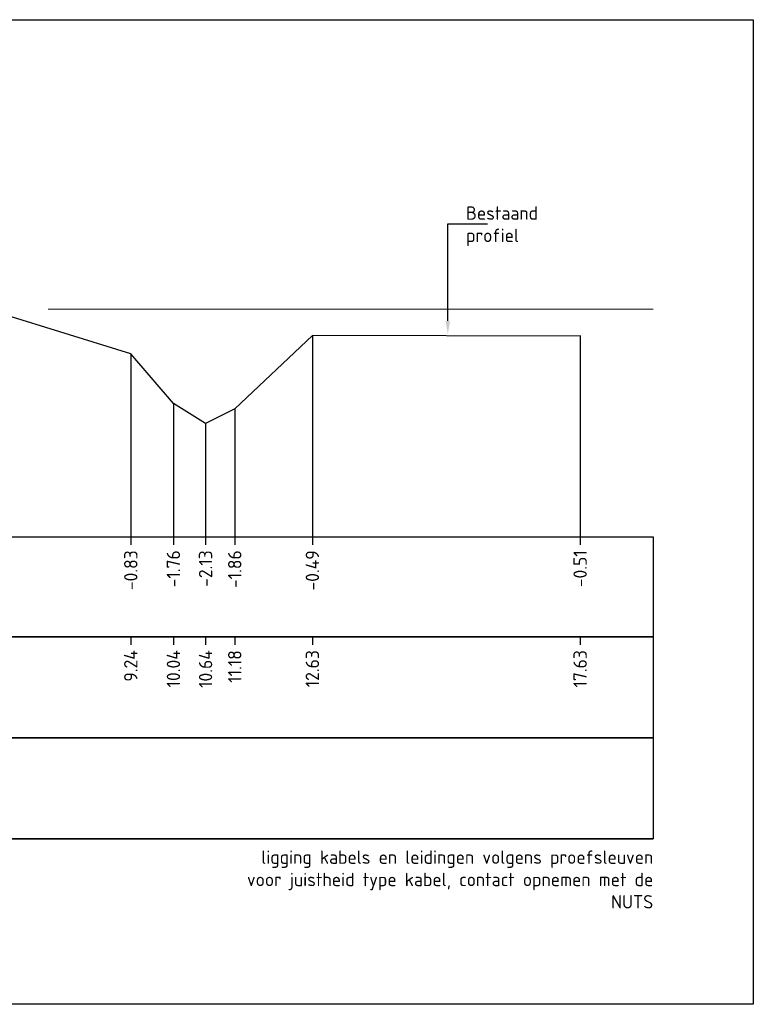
# Model space of a CAD drawing. Extents: x 102676 to 106538, y 417474 to 420545.
# Tile 92 of 112: x 104639 to 104653, y 418508 to 418527. Entities that reach past the tile are written whole.
import ezdxf
from ezdxf import colors
from ezdxf.entities.mleader import LeaderData, LeaderLine
from ezdxf.math import Vec2, Vec3

# ---------------------------------------------------------------- set-up
doc = ezdxf.new("R2010")
doc.units = 0
doc.linetypes.add('AL-NAP_LIJN', pattern=[15.25, 12, -1.5, 0.25, -1.5])
for name, color, linetype, lineweight in [('B-BH-OG-TOPOGRAFIE_BOUWLAND-G', 8, 'Continuous', 25), ('N-WE-AM-NAP-G', 7, 'AL-NAP_LIJN', 18), ('N-WE-VH-VERHARDING_ASFALT-GD', 252, 'Continuous', 25), ('X-XX-AL-PROFIELBALK-G', 7, 'Continuous', 25), ('X-XX-AL-PROFIELBALK-T25', 7, 'Continuous', 25), ('X-XX-AL-TEKENBLAD_SITUATIE-O', 7, 'Continuous', 25), ('X-XX-AL-VERWIJZING_DOORSNEDE-M_OUD', 7, 'Continuous', 25)]:
    doc.layers.add(name, color=color, linetype=linetype, lineweight=lineweight)
doc.styles.add('NLCS-ISO-ANNOTATIEF-T25', font='NLCS-ISO.ttf', dxfattribs={"height": 2.5})

msp = doc.modelspace()

# ---------------------------------------------------------------- linework, layer by layer
at = {"layer": 'B-BH-OG-TOPOGRAFIE_BOUWLAND-G'}
msp.add_lwpolyline([(104649.3595, 418520.8399), (104644.3595, 418520.8556), (104642.9099, 418519.4856), (104642.3645, 418519.2156), (104641.7646, 418519.5856), (104640.9684, 418520.5156), (104637.3467, 418521.6356), (104634.9341, 418521.8156, 0.0103639), (104628.3487, 418521.7456), (104626.8714, 418521.5456), (104622.8391, 418520.7156), (104621.7445, 418519.4856), (104621.3256, 418519.4256), (104621.0229, 418519.4856), (104619.3546, 418520.8756), (104614.3546, 418520.8756)], format="xyb", dxfattribs=at)
at = {"layer": 'N-WE-AM-NAP-G', "color": 9, "lineweight": 13, "true_color": 0xd19cc7}
msp.add_lwpolyline([(104608.9246, 418521.3456), (104650.7254, 418521.3456)], dxfattribs=at)
at = {"layer": 'N-WE-VH-VERHARDING_ASFALT-GD'}
msp.add_lwpolyline([(104608.9246, 418511.4601), (104650.7254, 418511.4601)], dxfattribs=at)
at = {"layer": 'X-XX-AL-PROFIELBALK-G', "color": 7, "linetype": 'Continuous', "lineweight": 25}
for p, q in [((104640.9684, 418517.0957, -0.3456), (104640.9684, 418516.9457, -0.3456)), ((104641.7646, 418517.0957, 0.494), (104641.7646, 418516.9457, 0.494)), ((104642.3645, 418517.0957, 0.494), (104642.3645, 418516.9457, 0.494)), ((104642.9099, 418517.0957, -1.3545), (104642.9099, 418516.9457, -1.3545)), ((104644.3595, 418517.0957, 0.494), (104644.3595, 418516.9457, 0.494)), ((104649.3595, 418517.0957, 0.494), (104649.3595, 418516.9457, 0.494)), ((104640.9684, 418515.2313, -0.3456), (104640.9684, 418515.0813, -0.3456)), ((104641.7646, 418515.2313, 0.494), (104641.7646, 418515.0813, 0.494)), ((104642.3645, 418515.2313, 0.494), (104642.3645, 418515.0813, 0.494)), ((104642.9099, 418515.2313, -1.3545), (104642.9099, 418515.0813, -1.3545)), ((104644.3595, 418515.2313, 0.494), (104644.3595, 418515.0813, 0.494)), ((104649.3595, 418515.2313, 0.494), (104649.3595, 418515.0813, 0.494))]:
    msp.add_line(p, q, dxfattribs=at)
for points in [[(104612.7254, 418517.0957), (104650.7254, 418517.0957), (104650.7254, 418515.2313), (104612.7254, 418515.2313)], [(104612.7254, 418515.2313), (104650.7254, 418515.2313), (104650.7254, 418513.3457), (104612.7254, 418513.3457)]]:
    msp.add_lwpolyline(points, close=True, dxfattribs=at)
at = {"layer": 'X-XX-AL-PROFIELBALK-G'}
msp.add_lwpolyline([(104612.7254, 418513.3457), (104650.7254, 418513.3457), (104650.7254, 418511.4601), (104612.7254, 418511.4601)], close=True, dxfattribs=at)
at = {"layer": 'X-XX-AL-TEKENBLAD_SITUATIE-O'}
msp.add_lwpolyline([(104607.0561, 418526.7508), (104652.5939, 418526.7508), (104652.5939, 418508.3701), (104607.0561, 418508.3701)], close=True, dxfattribs=at)
at = {"layer": 'X-XX-AL-VERWIJZING_DOORSNEDE-M_OUD', "color": 8}
for points, elevation in [([(104644.3595, 418520.8556), (104644.3595, 418517.0957)], 0.494), ([(104649.3595, 418520.8556), (104649.3595, 418517.0957)], 0.494), ([(104640.9684, 418520.5156), (104640.9684, 418517.0957)], -0.3456), ([(104641.7646, 418519.5856), (104641.7646, 418517.0957)], 0.494), ([(104642.9099, 418519.4856), (104642.9099, 418517.0957)], -1.3545), ([(104642.3645, 418519.2156), (104642.3645, 418517.0957)], 0.494)]:
    msp.add_lwpolyline(points, dxfattribs=dict(at, elevation=elevation))

# ---------------------------------------------------------------- texts
at = {"layer": 'X-XX-AL-PROFIELBALK-T25', "char_height": 0.25, "attachment_point": 6, "rotation": 90, "style": 'NLCS-ISO-ANNOTATIEF-T25'}
for s, insert in [('-0.83', (104640.9684, 418516.8457, 0.4162)), ('-1.76', (104641.7646, 418516.8457, 1.2557)), ('-2.13', (104642.3645, 418516.8457, 1.2557)), ('-1.86', (104642.9099, 418516.8457, -0.5927)), ('-0.49', (104644.3595, 418516.8457, 1.2557)), ('-0.51', (104649.3595, 418516.8457, 1.2557)), ('9.24', (104640.9684, 418514.9813, 0.4162)), ('10.04', (104641.7646, 418514.9813, 1.2557)), ('10.64', (104642.3645, 418514.9813, 1.2557)), ('11.18', (104642.9099, 418514.9813, -0.5927)), ('12.63', (104644.3595, 418514.9813, 1.2557)), ('17.63', (104649.3595, 418514.9813, 1.2557))]:
    msp.add_mtext_dynamic_manual_height_columns(s, width=0.445486, gutter_width=0.9, heights=[0], dxfattribs=dict(at, insert=insert))
at = {"layer": 'X-XX-AL-PROFIELBALK-T25', "insert": (104650.7254, 418511.242, 1.2557), "char_height": 0.25, "attachment_point": 3, "style": 'NLCS-ISO-ANNOTATIEF-T25'}
msp.add_mtext_dynamic_manual_height_columns('ligging kabels en leidingen volgens proefsleuven\\Pvoor juistheid type kabel, contact opnemen met de NUTS \\P ', width=7.597745, gutter_width=0.9, heights=[0], dxfattribs=at)
at = {"layer": 'X-XX-AL-VERWIJZING_DOORSNEDE-M_OUD', "insert": (104641.0015, 418525.5248), "char_height": 0.25, "width": 2.90789614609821e-12, "attachment_point": 1, "style": 'NLCS-ISO-ANNOTATIEF-T25'}
msp.add_mtext('\\A1; ', dxfattribs=at)

# ---------------------------------------------------------------- leaders
at = {"layer": 'X-XX-AL-VERWIJZING_DOORSNEDE-M_OUD'}
ml = msp.add_multileader_mtext('Standard', dxfattribs=at)
ml.set_content('Bestaand profiel', color=256, style='NLCS-ISO-ANNOTATIEF-T25')
ml.set_leader_properties(color=256, linetype='ByLayer', lineweight=-1)
ml.build(insert=Vec2(0, 0))
ml.multileader.update_dxf_attribs({"text_left_attachment_type": 5, "text_right_attachment_type": 5, "dogleg_length": 2.5, "arrow_head_size": 0.25, "scale": 0.1})
ctx = ml.context
ctx.base_point, ctx.scale, ctx.char_height, ctx.arrow_head_size, ctx.landing_gap_size, ctx.plane_origin = Vec3(104647.1392, 418522.941), 0.1, 0.25, 0.25, 0.09, Vec3(505.4351, 8.8714)
ctx.left_attachment, ctx.right_attachment = 5, 5
notes = []
notes.append((ctx, [(0, (1, 1, 0), (104646.8892, 418522.941), (1, 0), 0.25, [(0, [(104646.8892, 418520.8783)], 0, [])])]))
ctx.mtext.insert, ctx.mtext.width, ctx.mtext.flow_direction = Vec3(104647.2292, 418523.266), 3.942684, 5
for ctx, leaders in notes:
    for number, flags, end, landing, length, lines in leaders:
        leader = LeaderData()
        leader.index, (leader.has_last_leader_line, leader.has_dogleg_vector, leader.attachment_direction) = number, flags
        leader.last_leader_point, leader.dogleg_vector, leader.dogleg_length = Vec3(end), Vec3(landing), length
        for number, points, colour, breaks in lines:
            line = LeaderLine()
            line.index, line.vertices, line.color, line.breaks = number, Vec3.list(points), colors.encode_raw_color(colour), breaks
            leader.lines.append(line)
        ctx.leaders.append(leader)

doc.saveas('drawing.dxf')
